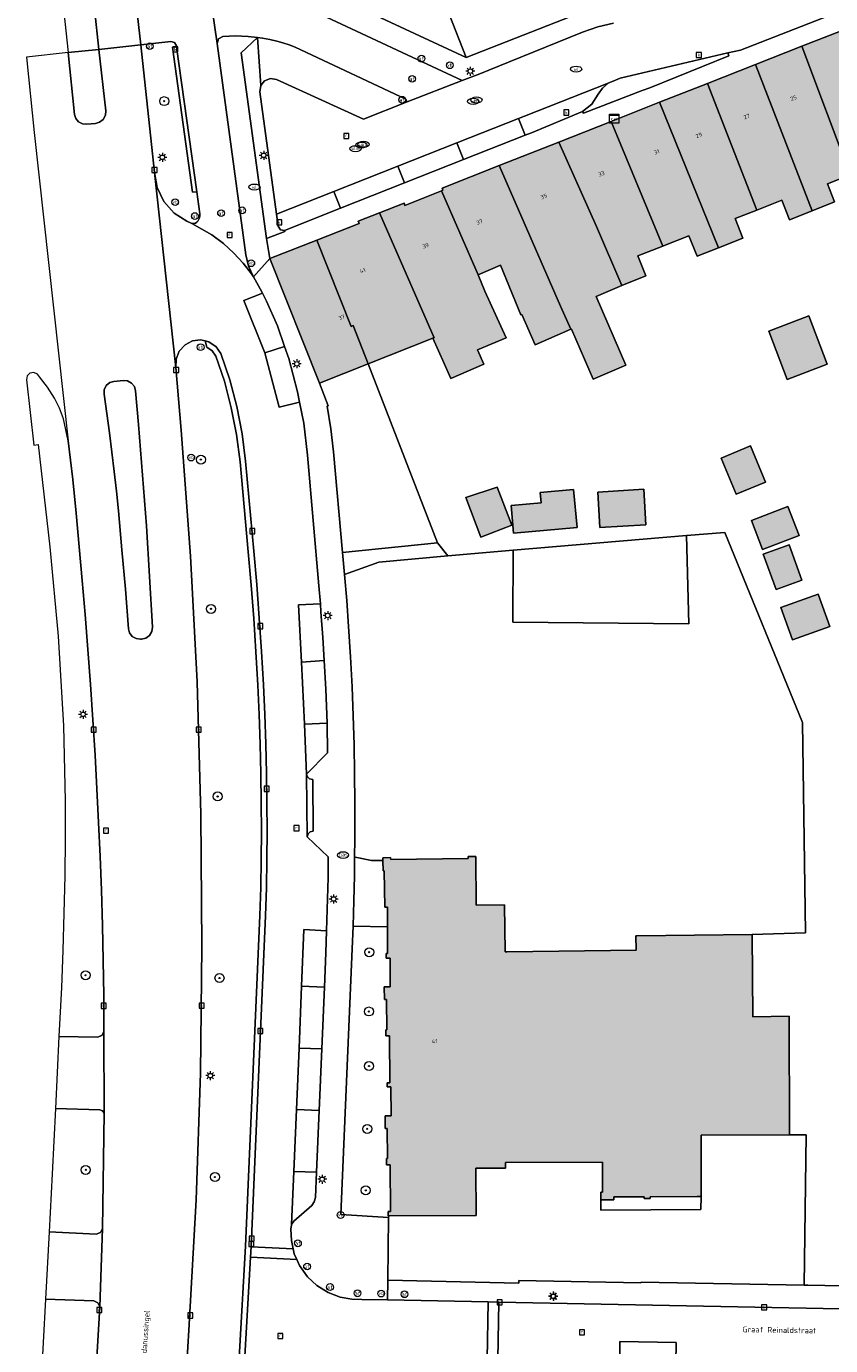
# Model space of a CAD drawing. Header units: metres. Extents: x 196496 to 197479, y 355250 to 356324.
# Tile 37 of 119: x 196660 to 196731, y 355725 to 355842. Entities that reach past the tile are written whole.
import ezdxf
from ezdxf.enums import TextEntityAlignment as Align

# ---------------------------------------------------------------- set-up
doc = ezdxf.new("R2010")
doc.units = ezdxf.units.M
doc.layers.get('0').update_dxf_attribs({"lineweight": 9})
for name, color, linetype, lineweight in [('B-WE-GR-BEPLANTING_CULTUUR_HEESTERS-GV', 251, 'Continuous', 9), ('B-WE-GR-BOOM-S', 251, 'Continuous', 9), ('B-WE-GR-GROENVOORZIENING-GV', 251, 'Continuous', 9), ('B-WE-IE-MEUBILAIR_WEGMEUBILAIR-S', 251, 'Continuous', 9), ('B-WE-IE-TERREINAFSCHEIDING_KUNSTMATIG_HEKWERK-G', 251, 'IE-TERREINAFSCHEIDING-KUNSTMATIG', 9), ('B-WE-KL-BRANDSTOF_PUT-S', 251, 'Continuous', 9), ('B-WE-KL-DATA-S', 251, 'Continuous', 9), ('B-WE-KL-ET_LS_OV_LICHTMAST-S', 251, 'Continuous', 9), ('B-WE-KL-GAS_PUT-S', 251, 'Continuous', 9), ('B-WE-KL-WATER-S', 251, 'Continuous', 9), ('B-WE-OG-BEBOUWING-GV', 251, 'Continuous', 9), ('B-WE-OG-BEBOUWING_HUISNUMMER-T35', 90, 'Continuous', 9), ('B-WE-OG-BEBOUWING_STRAATNAAM-T35', 130, 'Continuous', 9), ('B-WE-OG-TERREIN_CULTUURSCHEIDING-GV', 251, 'Continuous', 9), ('B-WE-OG-TERREIN_ERF-GV', 251, 'Continuous', 9), ('B-WE-RI-GWA_KOLK-S', 251, 'Continuous', 9), ('B-WE-RI-GWA_RIOOLPUT-S', 251, 'Continuous', 9), ('B-WE-VH-GOOT-G', 251, 'Continuous', 9), ('B-WE-VH-ONVERHARD-GV', 251, 'Continuous', 9), ('B-WE-VH-VERHARDING_ASFALT-GV', 251, 'Continuous', 9), ('B-WE-VH-VERHARDING_BETONSTRAATSTEEN-GV', 251, 'Continuous', 9), ('B-WE-VH-VERHARDING_OPEN-GV', 251, 'Continuous', 9), ('B-WE-VH-VERHARDING_TEGEL-GV', 251, 'Continuous', 9), ('B-WE-VW-AFSLUITPAAL-S', 251, 'Continuous', 9)]:
    doc.layers.add(name, color=color, linetype=linetype, lineweight=lineweight)
doc.layers.add('X-XX-AL-PRESENTATIE_GEBOUW3-V', color=7, linetype='Continuous', lineweight=9, true_color=0xebe1d6)
doc.styles.add('NLCS-ISO', font='NLCS-ISO.ttf')
doc.styles.add('NLCS-ISO-ANNOTATIEF-T35', font='NLCS-ISO.ttf', dxfattribs={"height": 3.5})
doc.linetypes.add('IE-TERREINAFSCHEIDING-KUNSTMATIG', pattern='A,4,[82,NLCS.SHX,S=0.75,R=90,X=0,Y=0],4,-2', length=10)

# ---------------------------------------------------------------- blocks, each defined once
blk = doc.blocks.new('SKL-DATA_SIGNAAL_CAIKAST-SO')
at = {"color": 0, "linetype": 'ByBlock', "lineweight": 18}
for points in [[(-2, 2), (2, 2), (2, 1.68), (-2, 1.68)], [(-2, 1.52), (2, 1.52), (2, -2), (-2, -2)]]:
    blk.add_lwpolyline(points, close=True, dxfattribs=at)
at = {"color": 0, "linetype": 'ByBlock', "lineweight": 18, "style": 'NLCS-ISO'}
blk.add_text('cai', height=1.5, dxfattribs=at).set_placement((0, 0), align=Align.MIDDLE_CENTER)
blk = doc.blocks.new('SKL-ET_OV_LICHTMAST-SO')
at = {"color": 0, "linetype": 'ByBlock', "lineweight": 18}
for points in [[(-1.25, 0), (-2, 0)], [(-1.41, 1.41), (-0.88, 0.88)], [(0, 2), (0, 1.25)], [(0.88, 0.88), (1.41, 1.41)], [(2, 0), (1.25, 0)], [(-1.41, -1.41), (-0.88, -0.88)], [(0, -1.25), (0, -2)], [(0.88, -0.88), (1.41, -1.41)]]:
    blk.add_lwpolyline(points, dxfattribs=at)
blk.add_circle((0, 0), 1, dxfattribs=at)
blk = doc.blocks.new('SIE-WEG_PAAL_VERKEERSBORD-SO')
at = {"color": 0, "linetype": 'ByBlock', "lineweight": 18}
blk.add_circle((0, 0), 1.5, dxfattribs=at)
at = {"color": 0, "linetype": 'ByBlock', "lineweight": 18, "style": 'NLCS-ISO'}
blk.add_text('vb', height=1.5, dxfattribs=at).set_placement((0, 0.13), align=Align.MIDDLE_CENTER)
blk = doc.blocks.new('SVW-AFSLUITPAAL-SO')
at = {"lineweight": 18}
blk.add_circle((0, 0), 1.5, dxfattribs=at)
at = {"lineweight": 18, "style": 'NLCS-ISO'}
blk.add_text('af', height=1.8, dxfattribs=at).set_placement((0, 0), align=Align.MIDDLE_CENTER)
blk = doc.blocks.new('SRI-PUT_INSPECTIEPUT_RIOOLPUT-SO')
at = {"color": 0, "linetype": 'ByBlock', "lineweight": 18}
blk.add_lwpolyline([(-1.12, -1.12), (1.12, -1.12), (1.12, 1.12), (-1.12, 1.12)], close=True, dxfattribs=at)
at = {"color": 0, "linetype": 'ByBlock', "lineweight": 18, "style": 'NLCS-ISO'}
blk.add_text('r', height=1.5, dxfattribs=at).set_placement((0, 0.28), align=Align.MIDDLE_CENTER)
blk = doc.blocks.new('SRI-KOLK-SO')
at = {"color": 0, "linetype": 'ByBlock', "lineweight": 18}
blk.add_lwpolyline([(-1.125, -1.125), (1.125, -1.125), (1.125, 1.125), (-1.125, 1.125)], close=True, dxfattribs=at)
at = {"color": 0, "linetype": 'ByBlock', "lineweight": 18, "style": 'NLCS-ISO'}
blk.add_text('k', height=1.5, dxfattribs=at).set_placement((0, 0), align=Align.MIDDLE_CENTER)
blk = doc.blocks.new('SKL-WATER_WATERLEIDINGPUT-SO')
at = {"color": 0, "linetype": 'ByBlock', "lineweight": 18}
blk.add_ellipse((0, 0), major_axis=(2.5, 0), ratio=0.54, dxfattribs=at)
at = {"color": 0, "linetype": 'ByBlock', "lineweight": 18, "style": 'NLCS-ISO'}
blk.add_text('wl', height=1.5, dxfattribs=at).set_placement((0, 0), align=Align.MIDDLE_CENTER)
blk = doc.blocks.new('SKL-BENZINEPUT_OLIEPUT-SO')
at = {"color": 0, "linetype": 'ByBlock', "lineweight": 18}
blk.add_ellipse((0, 0), major_axis=(2.5, 0), ratio=0.54, dxfattribs=at)
at = {"color": 0, "linetype": 'ByBlock', "lineweight": 18, "style": 'NLCS-ISO'}
blk.add_text('olie', height=1.5, dxfattribs=at).set_placement((0, 0.16), align=Align.MIDDLE_CENTER)
blk = doc.blocks.new('SKL-GAS_PUT-SO')
at = {"color": 0, "linetype": 'ByBlock', "lineweight": 18}
blk.add_ellipse((0, 0), major_axis=(2.5, 0), ratio=0.601255, dxfattribs=at)
at = {"color": 0, "linetype": 'ByBlock', "lineweight": 18, "style": 'NLCS-ISO'}
blk.add_text('gas', height=1.8, dxfattribs=at).set_placement((0.12, 0.3), align=Align.MIDDLE_CENTER)
blk = doc.blocks.new('SGR-BOOM_01-SO')
at = {"linetype": 'ByBlock', "lineweight": 18}
h = blk.add_hatch(color=0, dxfattribs=at)
h.dxf.hatch_style = 1
edge = h.paths.add_edge_path()
edge.add_arc((0, 0), 0.25, 0, 360)
at = {"color": 0, "linetype": 'ByBlock', "lineweight": 18}
for radius in [2, 0.25]:
    blk.add_circle((0, 0), radius, dxfattribs=at)

msp = doc.modelspace()

# ---------------------------------------------------------------- hatches: boundary and pattern name
at = {"layer": 'X-XX-AL-PRESENTATIE_GEBOUW3-V'}
for points in [[(196728.858, 355839.958), (196733.142, 355828.546), (196735.721, 355829.57), (196736.419, 355827.735), (196738.242, 355828.428), (196733.343, 355841.724)], [(196733.142, 355828.546), (196728.858, 355839.958), (196724.741, 355838.338), (196729.763, 355825.346), (196731.755, 355826.137), (196731.118, 355827.742)], [(196720.494, 355836.667), (196724.846, 355825.415), (196727.074, 355826.3), (196727.768, 355824.554), (196729.763, 355825.346), (196724.741, 355838.338)], [(196724.846, 355825.415), (196720.494, 355836.667), (196716.225, 355834.986), (196721.466, 355822.081), (196723.625, 355822.938), (196722.941, 355824.659)], [(196711.918, 355833.286), (196716.521, 355822.229), (196716.735, 355822.314), (196718.831, 355823.146), (196719.555, 355821.322), (196721.466, 355822.081), (196716.225, 355834.986)], [(196710.625, 355823.964), (196712.875, 355818.733), (196715.005, 355819.579), (196714.303, 355821.348), (196716.521, 355822.229), (196711.918, 355833.286), (196707.283, 355831.456)], [(196712.875, 355818.733), (196710.625, 355823.964), (196707.283, 355831.456), (196702.004, 355829.37), (196707.446, 355816.901), (196708.357, 355814.835), (196708.404, 355814.855), (196710.336, 355810.4), (196713.233, 355811.657), (196710.591, 355817.747)], [(196696.888, 355827.143), (196700.139, 355819.658), (196702.114, 355820.529), (196703.921, 355816.122), (196704.008, 355816.156), (196705.179, 355813.456), (196708.357, 355814.835), (196707.446, 355816.901), (196702.004, 355829.37), (196696.922, 355827.361), (196696.995, 355827.186)], [(196700.139, 355819.658), (196696.888, 355827.143), (196693.623, 355825.83), (196693.56, 355826.024), (196691.359, 355825.162), (196696.211, 355814.082), (196696.105, 355814.04), (196697.106, 355811.798), (196697.691, 355810.473), (196700.634, 355811.737), (196700.067, 355813.019), (196702.616, 355814.074), (196700.732, 355818.22)], [(196691.359, 355825.162), (196689.481, 355824.426), (196689.561, 355824.219), (196685.806, 355822.748), (196688.844, 355815.077), (196689.047, 355815.158), (196690.369, 355811.776), (196696.105, 355814.04), (196696.211, 355814.082)], [(196685.806, 355822.748), (196681.649, 355821.119), (196686.036, 355810.066), (196690.369, 355811.776), (196689.047, 355815.158), (196688.844, 355815.077)], [(196729.46, 355816.019), (196725.919, 355814.66), (196727.557, 355810.39), (196731.098, 355811.749)], [(196721.684, 355803.394), (196723.012, 355800.186), (196725.638, 355801.273), (196724.31, 355804.481)], [(196703.113, 355797.442), (196701.802, 355800.821), (196699.023, 355799.907), (196700.363, 355796.393)], [(196703.048, 355799.185), (196703.269, 355796.74), (196708.905, 355797.248), (196708.602, 355800.607), (196705.628, 355800.339), (196705.711, 355799.425)], [(196710.74, 355800.38), (196710.934, 355797.229), (196715.019, 355797.481), (196714.825, 355800.632)], [(196727.623, 355799.095), (196724.39, 355797.854), (196725.375, 355795.288), (196728.607, 355796.529)], [(196726.562, 355791.728), (196728.849, 355792.553), (196727.717, 355795.69), (196725.43, 355794.865)], [(196731.323, 355788.45), (196730.288, 355791.313), (196726.994, 355790.122), (196728.029, 355787.26)], [(196691.676, 355767.678), (196691.686, 355766.762), (196691.798, 355766.763), (196691.835, 355763.534), (196692.085, 355763.533), (196692.078, 355761.789), (196692.068, 355759.405), (196691.976, 355759.404), (196691.977, 355759.013), (196692.326, 355759.014), (196692.332, 355756.473), (196691.797, 355756.456), (196691.831, 355755.345), (196691.989, 355755.342), (196692.014, 355752.653), (196691.926, 355752.65), (196691.93, 355752.114), (196692.258, 355752.117), (196692.29, 355747.933), (196692.061, 355747.931), (196692.064, 355747.577), (196692.373, 355747.579), (196692.396, 355745.017), (196691.865, 355745.017), (196691.866, 355743.889), (196692.06, 355743.889), (196692.069, 355741.204), (196691.999, 355741.205), (196691.994, 355740.666), (196692.32, 355740.663), (196692.336, 355736.5), (196692.137, 355736.499), (196692.138, 355736.137), (196692.187, 355736.137), (196699.948, 355736.166), (196699.933, 355740.356), (196702.563, 355740.366), (196702.561, 355740.866), (196711.161, 355740.899), (196711.171, 355738.229), (196711.011, 355738.228), (196711.013, 355737.558), (196712.163, 355737.562), (196712.162, 355737.812), (196714.852, 355737.823), (196714.853, 355737.673), (196715.383, 355737.675), (196715.382, 355737.825), (196719.562, 355737.841), (196719.772, 355737.841), (196719.932, 355737.842), (196719.912, 355743.292), (196727.762, 355743.321), (196727.722, 355753.841), (196724.517, 355753.804), (196724.433, 355761.104), (196714.214, 355760.987), (196714.134, 355760.986), (196714.148, 355759.706), (196702.699, 355759.575), (196702.519, 355759.573), (196702.471, 355763.743), (196699.962, 355763.714), (196699.912, 355768.024), (196699.232, 355768.016), (196699.234, 355767.846), (196692.365, 355767.767), (196692.363, 355767.927), (196691.673, 355767.919)]]:
    msp.add_hatch(color=256, dxfattribs=at).paths.add_polyline_path(points)

# ---------------------------------------------------------------- linework, layer by layer
at = {"layer": 'B-WE-GR-BEPLANTING_CULTUUR_HEESTERS-GV', "flags": 128}
for points in [[(196699.063, 355838.952), (196697.219, 355843.652), (196697.417, 355843.752), (196694.644, 355850.659), (196682.357, 355868.591), (196678.718, 355868.676), (196676.164, 355868.736), (196676.983, 355862.931), (196676.124, 355860.995), (196677.183, 355853.218), (196678.103, 355846.464), (196678.629, 355846.48), (196679.156, 355846.485), (196679.683, 355846.472), (196680.208, 355846.436), (196681.179, 355846.33), (196682.145, 355846.19), (196684.054, 355845.776), (196684.658, 355845.594), (196685.251, 355845.38), (196685.834, 355845.14), (196686.409, 355844.882), (196694.928, 355840.89)], [(196680.84, 355836.47), (196680.543, 355840.744), (196679.087, 355839.39), (196681.339, 355822.907), (196682.969, 355823.532), (196682.946, 355823.608), (196682.579, 355823.665), (196682.381, 355823.979), (196682.235, 355825.059), (196680.767, 355835.922)], [(196693.834, 355835.022), (196693.722, 355835.279), (196684.406, 355839.64), (196683.881, 355839.872), (196683.347, 355840.081), (196682.804, 355840.265), (196682.252, 355840.423), (196681.629, 355840.568), (196680.999, 355840.68), (196680.543, 355840.744), (196680.84, 355836.47), (196681.181, 355836.905), (196681.696, 355837.105), (196682.241, 355837.016), (196689.943, 355833.496)], [(196711.675, 355836.7), (196711.168, 355836.257), (196710.777, 355835.708), (196710.21, 355834.826), (196709.399, 355834.161), (196709.464, 355834.012), (196714.689, 355836.03), (196715.361, 355836.276), (196722.377, 355839.104), (196722.298, 355839.366), (196712.732, 355837.117), (196712.315, 355836.963)]]:
    msp.add_lwpolyline(points, close=True, dxfattribs=at)
at = {"layer": 'B-WE-GR-GROENVOORZIENING-GV', "flags": 128}
msp.add_lwpolyline([(196692.078, 355761.789), (196689.03, 355761.859), (196688.952, 355759.822), (196687.952, 355736.251), (196692.185, 355735.993), (196692.187, 355736.137), (196692.138, 355736.137), (196692.137, 355736.499), (196692.336, 355736.5), (196692.32, 355740.663), (196691.994, 355740.666), (196691.999, 355741.205), (196692.069, 355741.204), (196692.06, 355743.889), (196691.866, 355743.889), (196691.865, 355745.017), (196692.396, 355745.017), (196692.373, 355747.579), (196692.064, 355747.577), (196692.061, 355747.931), (196692.29, 355747.933), (196692.258, 355752.117), (196691.93, 355752.114), (196691.926, 355752.65), (196692.014, 355752.653), (196691.989, 355755.342), (196691.831, 355755.345), (196691.797, 355756.456), (196692.332, 355756.473), (196692.326, 355759.014), (196691.977, 355759.013), (196691.976, 355759.404), (196692.068, 355759.405)], close=True, dxfattribs=at)
at = {"layer": 'B-WE-IE-TERREINAFSCHEIDING_KUNSTMATIG_HEKWERK-G', "ltscale": 0.2, "flags": 128}
for points in [[(196690.369, 355811.776), (196696.534, 355795.883)], [(196689.165, 355767.98), (196689.184, 355769.579), (196689.19, 355772.833), (196689.168, 355775.395), (196689.118, 355777.957), (196689.041, 355780.519), (196688.936, 355783.079), (196688.797, 355785.762), (196688.629, 355788.444), (196688.46, 355790.763), (196688.269, 355793.077)]]:
    msp.add_lwpolyline(points, dxfattribs=at)
at = {"layer": 'B-WE-OG-BEBOUWING-GV', "flags": 128}
for points in [[(196728.858, 355839.958), (196733.142, 355828.546), (196735.721, 355829.57), (196736.419, 355827.735), (196738.242, 355828.428), (196733.343, 355841.724)], [(196733.142, 355828.546), (196728.858, 355839.958), (196724.741, 355838.338), (196729.763, 355825.346), (196731.755, 355826.137), (196731.118, 355827.742)], [(196720.494, 355836.667), (196724.846, 355825.415), (196727.074, 355826.3), (196727.768, 355824.554), (196729.763, 355825.346), (196724.741, 355838.338)], [(196724.846, 355825.415), (196720.494, 355836.667), (196716.225, 355834.986), (196721.466, 355822.081), (196723.625, 355822.938), (196722.941, 355824.659)], [(196711.918, 355833.286), (196716.521, 355822.229), (196716.735, 355822.314), (196718.831, 355823.146), (196719.555, 355821.322), (196721.466, 355822.081), (196716.225, 355834.986)], [(196710.625, 355823.964), (196712.875, 355818.733), (196715.005, 355819.579), (196714.303, 355821.348), (196716.521, 355822.229), (196711.918, 355833.286), (196707.283, 355831.456)], [(196712.875, 355818.733), (196710.625, 355823.964), (196707.283, 355831.456), (196702.004, 355829.37), (196707.446, 355816.901), (196708.357, 355814.835), (196708.404, 355814.855), (196710.336, 355810.4), (196713.233, 355811.657), (196710.591, 355817.747)], [(196696.888, 355827.143), (196700.139, 355819.658), (196702.114, 355820.529), (196703.921, 355816.122), (196704.008, 355816.156), (196705.179, 355813.456), (196708.357, 355814.835), (196707.446, 355816.901), (196702.004, 355829.37), (196696.922, 355827.361), (196696.995, 355827.186)], [(196700.139, 355819.658), (196696.888, 355827.143), (196693.623, 355825.83), (196693.56, 355826.024), (196691.359, 355825.162), (196696.211, 355814.082), (196696.105, 355814.04), (196697.106, 355811.798), (196697.691, 355810.473), (196700.634, 355811.737), (196700.067, 355813.019), (196702.616, 355814.074), (196700.732, 355818.22)], [(196691.359, 355825.162), (196689.481, 355824.426), (196689.561, 355824.219), (196685.806, 355822.748), (196688.844, 355815.077), (196689.047, 355815.158), (196690.369, 355811.776), (196696.105, 355814.04), (196696.211, 355814.082)], [(196685.806, 355822.748), (196681.649, 355821.119), (196686.036, 355810.066), (196690.369, 355811.776), (196689.047, 355815.158), (196688.844, 355815.077)], [(196729.46, 355816.019), (196725.919, 355814.66), (196727.557, 355810.39), (196731.098, 355811.749)], [(196721.684, 355803.394), (196723.012, 355800.186), (196725.638, 355801.273), (196724.31, 355804.481)], [(196703.113, 355797.442), (196701.802, 355800.821), (196699.023, 355799.907), (196700.363, 355796.393)], [(196703.048, 355799.185), (196703.269, 355796.74), (196708.905, 355797.248), (196708.602, 355800.607), (196705.628, 355800.339), (196705.711, 355799.425)], [(196710.74, 355800.38), (196710.934, 355797.229), (196715.019, 355797.481), (196714.825, 355800.632)], [(196727.623, 355799.095), (196724.39, 355797.854), (196725.375, 355795.288), (196728.607, 355796.529)], [(196726.562, 355791.728), (196728.849, 355792.553), (196727.717, 355795.69), (196725.43, 355794.865)], [(196731.323, 355788.45), (196730.288, 355791.313), (196726.994, 355790.122), (196728.029, 355787.26)], [(196691.676, 355767.678), (196691.686, 355766.762), (196691.798, 355766.763), (196691.835, 355763.534), (196692.085, 355763.533), (196692.078, 355761.789), (196692.068, 355759.405), (196691.976, 355759.404), (196691.977, 355759.013), (196692.326, 355759.014), (196692.332, 355756.473), (196691.797, 355756.456), (196691.831, 355755.345), (196691.989, 355755.342), (196692.014, 355752.653), (196691.926, 355752.65), (196691.93, 355752.114), (196692.258, 355752.117), (196692.29, 355747.933), (196692.061, 355747.931), (196692.064, 355747.577), (196692.373, 355747.579), (196692.396, 355745.017), (196691.865, 355745.017), (196691.866, 355743.889), (196692.06, 355743.889), (196692.069, 355741.204), (196691.999, 355741.205), (196691.994, 355740.666), (196692.32, 355740.663), (196692.336, 355736.5), (196692.137, 355736.499), (196692.138, 355736.137), (196692.187, 355736.137), (196699.948, 355736.166), (196699.933, 355740.356), (196702.563, 355740.366), (196702.561, 355740.866), (196711.161, 355740.899), (196711.171, 355738.229), (196711.011, 355738.228), (196711.013, 355737.558), (196712.163, 355737.562), (196712.162, 355737.812), (196714.852, 355737.823), (196714.853, 355737.673), (196715.383, 355737.675), (196715.382, 355737.825), (196719.562, 355737.841), (196719.772, 355737.841), (196719.932, 355737.842), (196719.912, 355743.292), (196727.762, 355743.321), (196727.722, 355753.841), (196724.517, 355753.804), (196724.433, 355761.104), (196714.214, 355760.987), (196714.134, 355760.986), (196714.148, 355759.706), (196702.699, 355759.575), (196702.519, 355759.573), (196702.471, 355763.743), (196699.962, 355763.714), (196699.912, 355768.024), (196699.232, 355768.016), (196699.234, 355767.846), (196692.365, 355767.767), (196692.363, 355767.927), (196691.673, 355767.919)]]:
    msp.add_lwpolyline(points, close=True, dxfattribs=at)
at = {"layer": 'B-WE-OG-TERREIN_CULTUURSCHEIDING-GV', "flags": 128}
for points in [[(196675.148, 355827.05), (196674.78, 355827.003), (196673.01, 355839.884), (196673.357, 355839.924), (196673.345, 355840.012), (196673.172, 355840.309), (196672.841, 355840.401), (196670.185, 355840.081), (196671.414, 355828.758), (196671.635, 355827.438), (196672.232, 355826.181), (196673.156, 355825.14), (196674.285, 355824.421), (196674.708, 355824.231), (196674.816, 355824.219), (196674.934, 355824.23), (196675.046, 355824.268), (196675.156, 355824.338), (196675.243, 355824.434), (196675.312, 355824.543), (196675.369, 355824.659), (196675.404, 355824.762), (196675.424, 355824.869), (196675.429, 355824.978), (196675.421, 355825.086)], [(196662.92, 355752.064), (196666.359, 355752.003), (196666.727, 355752.133), (196666.922, 355752.471), (196666.897, 355755.684), (196666.851, 355758.801), (196666.782, 355761.918), (196666.691, 355765.034), (196666.581, 355768.037), (196666.447, 355771.039), (196666.294, 355774.041), (196666.126, 355777.041), (196665.933, 355780.165), (196665.722, 355783.287), (196665.493, 355786.408), (196665.248, 355789.528), (196664.997, 355792.522), (196664.731, 355795.514), (196664.448, 355798.505), (196664.15, 355801.495), (196663.757, 355804.947), (196663.336, 355806.894), (196662.984, 355807.827), (196662.533, 355808.717), (196661.915, 355809.689), (196661.214, 355810.603), (196661.008, 355810.838), (196660.695, 355810.99), (196660.352, 355810.935), (196660.103, 355810.692), (196660.04, 355810.35), (196660.705, 355804.556), (196661.068, 355804.599), (196662.112, 355795.514), (196662.866, 355787.587), (196663.334, 355779.638), (196663.479, 355772.978), (196663.471, 355769.648), (196663.437, 355766.317), (196663.373, 355763.006), (196663.273, 355759.695), (196663.138, 355756.386)], [(196662.066, 355734.699), (196666.229, 355734.508), (196666.61, 355734.642), (196666.78, 355735.009), (196666.952, 355745.25), (196666.798, 355745.463), (196666.55, 355745.55), (196662.619, 355745.669), (196662.332, 355739.857)], [(196660.643, 355709.712), (196660.399, 355709.708), (196660.248, 355707.66), (196660.534, 355707.636), (196665.195, 355707.237), (196665.201, 355707.317), (196665.392, 355709.536), (196665.756, 355714.493), (196666.543, 355728.045), (196666.383, 355728.417), (196666.01, 355728.575), (196661.747, 355728.726), (196661.117, 355717.198), (196660.926, 355714.045)]]:
    msp.add_lwpolyline(points, close=True, dxfattribs=at)
msp.add_lwpolyline([(196677.972, 355706.795), (196679.484, 355733.432), (196680.766, 355762.78), (196680.834, 355765.276), (196680.877, 355767.775), (196680.894, 355770.275), (196680.884, 355772.773), (196680.845, 355775.391), (196680.778, 355778.009), (196680.684, 355780.626), (196680.565, 355783.242), (196680.401, 355786.206), (196680.208, 355789.168), (196679.985, 355792.128), (196679.729, 355795.087), (196678.994, 355803.079), (196678.686, 355805.489), (196678.221, 355807.871), (196677.603, 355810.218), (196676.852, 355812.46), (196676.527, 355812.919), (196676.038, 355813.252), (196675.901, 355813.797), (196675.487, 355813.894), (196674.767, 355813.801), (196674.12, 355813.47), (196673.597, 355812.898), (196673.316, 355812.175), (196673.305, 355811.449), (196673.779, 355805.876), (196674.604, 355794.708), (196675.185, 355783.524), (196675.528, 355771.785), (196675.619, 355760.042), (196675.475, 355748.788), (196675.097, 355737.54), (196674.455, 355725.967), (196674.086, 355720.05)], dxfattribs=at)
at = {"layer": 'B-WE-OG-TERREIN_ERF-GV', "flags": 128}
for points in [[(196697.417, 355843.752), (196697.219, 355843.652), (196699.063, 355838.952), (196712.724, 355844.351), (196713.582, 355844.748), (196711.621, 355848.482), (196709.745, 355851.776), (196715.114, 355856.314), (196717.089, 355857.719), (196710.119, 355870.669), (196708.377, 355872.318), (196697.877, 355878.448), (196692.224, 355880.177), (196689.639, 355880.594), (196685.875, 355880.273), (196690.42, 355873.94), (196687.991, 355872.197), (196695.89, 355861.27), (196694.042, 355859.934), (196702.757, 355847.167), (196697.493, 355843.563)], [(196729.46, 355816.019), (196731.098, 355811.749), (196727.557, 355810.39), (196725.919, 355814.66)], [(196723.012, 355800.186), (196721.684, 355803.394), (196724.31, 355804.481), (196725.638, 355801.273)], [(196701.802, 355800.821), (196703.113, 355797.442), (196700.363, 355796.393), (196699.023, 355799.907)], [(196703.048, 355799.185), (196705.711, 355799.425), (196705.628, 355800.339), (196708.602, 355800.607), (196708.905, 355797.248), (196703.269, 355796.74)], [(196710.934, 355797.229), (196710.74, 355800.38), (196714.825, 355800.632), (196715.019, 355797.481)], [(196724.39, 355797.854), (196727.623, 355799.095), (196728.607, 355796.529), (196725.375, 355795.288)], [(196689.165, 355767.98), (196689.347, 355767.942), (196690.664, 355767.689), (196691.676, 355767.678), (196691.673, 355767.919), (196692.363, 355767.927), (196692.365, 355767.767), (196699.234, 355767.846), (196699.232, 355768.016), (196699.912, 355768.024), (196699.962, 355763.714), (196702.471, 355763.743), (196702.519, 355759.573), (196702.699, 355759.575), (196714.148, 355759.706), (196714.134, 355760.986), (196714.214, 355760.987), (196724.433, 355761.104), (196729.187, 355761.248), (196728.92, 355779.925), (196722.032, 355796.803), (196718.613, 355796.515), (196718.836, 355788.69), (196703.216, 355788.828), (196703.223, 355795.22), (196697.432, 355794.732), (196691.32, 355794.175), (196688.269, 355793.077), (196688.46, 355790.763), (196688.629, 355788.444), (196688.797, 355785.762), (196688.936, 355783.079), (196689.041, 355780.519), (196689.118, 355777.957), (196689.168, 355775.395), (196689.19, 355772.833), (196689.184, 355769.579)], [(196726.562, 355791.728), (196725.43, 355794.865), (196727.717, 355795.69), (196728.849, 355792.553)], [(196730.288, 355791.313), (196731.323, 355788.45), (196728.029, 355787.26), (196726.994, 355790.122)]]:
    msp.add_lwpolyline(points, close=True, dxfattribs=at)
msp.add_lwpolyline([(196733.142, 355828.546), (196731.118, 355827.742), (196731.755, 355826.137), (196729.763, 355825.346), (196727.768, 355824.554), (196727.074, 355826.3), (196724.846, 355825.415), (196722.941, 355824.659), (196723.625, 355822.938), (196721.466, 355822.081), (196719.555, 355821.322), (196718.831, 355823.146), (196716.735, 355822.314), (196716.521, 355822.229), (196714.303, 355821.348), (196715.005, 355819.579), (196712.875, 355818.733), (196710.591, 355817.747), (196713.233, 355811.657), (196710.336, 355810.4), (196708.404, 355814.855), (196708.357, 355814.835), (196705.179, 355813.456), (196704.008, 355816.156), (196703.921, 355816.122), (196702.114, 355820.529), (196700.139, 355819.658), (196700.732, 355818.22), (196702.616, 355814.074), (196700.067, 355813.019), (196700.634, 355811.737), (196697.691, 355810.473), (196697.106, 355811.798), (196696.105, 355814.04), (196690.369, 355811.776), (196696.534, 355795.883), (196697.432, 355794.732), (196703.223, 355795.22), (196718.613, 355796.515), (196722.032, 355796.803), (196728.92, 355779.925), (196729.187, 355761.248), (196724.433, 355761.104), (196724.517, 355753.804), (196727.722, 355753.841), (196727.762, 355743.321), (196729.233, 355743.309), (196729.066, 355729.971), (196729.37, 355729.965), (196762.723, 355729.316)], dxfattribs=at)
at = {"layer": 'B-WE-VH-GOOT-G', "flags": 128}
msp.add_lwpolyline([(196673.357, 355839.924), (196675.148, 355827.05)], dxfattribs=at)
at = {"layer": 'B-WE-VH-ONVERHARD-GV', "flags": 128}
msp.add_lwpolyline([(196703.223, 355795.22), (196703.216, 355788.828), (196718.836, 355788.69), (196718.613, 355796.515)], close=True, dxfattribs=at)
at = {"layer": 'B-WE-VH-VERHARDING_ASFALT-GV', "flags": 128}
for points in [[(196666.079, 355843.3), (196666.477, 355839.687), (196670.185, 355840.081), (196669.792, 355843.693)], [(196686.124, 355790.457), (196685.994, 355792.052), (196684.987, 355803.674), (196684.645, 355806.499), (196684.286, 355808.359), (196682.483, 355807.908), (196681.19, 355812.738), (196679.344, 355817.383), (196680.978, 355818.032), (196680.782, 355818.415), (196680.187, 355819.489), (196680.007, 355819.75), (196679.284, 355820.721), (196678.452, 355821.599), (196677.515, 355822.449), (196676.503, 355823.209), (196674.708, 355824.231), (196674.285, 355824.421), (196673.156, 355825.14), (196672.232, 355826.181), (196671.635, 355827.438), (196671.414, 355828.758), (196673.305, 355811.449), (196673.316, 355812.175), (196673.597, 355812.898), (196674.12, 355813.47), (196674.767, 355813.801), (196675.487, 355813.894), (196675.901, 355813.797), (196676.242, 355813.718), (196676.883, 355813.282), (196677.303, 355812.689), (196678.082, 355810.361), (196678.709, 355807.983), (196679.18, 355805.569), (196679.491, 355803.134), (196680.227, 355795.131), (196680.483, 355792.168), (196680.707, 355789.203), (196680.9, 355786.236), (196681.064, 355783.267), (196681.184, 355780.646), (196681.278, 355778.024), (196681.345, 355775.401), (196681.384, 355772.778), (196681.394, 355770.274), (196681.377, 355767.769), (196681.334, 355765.265), (196681.266, 355762.762), (196679.983, 355733.407), (196679.981, 355733.372), (196683.711, 355733.189), (196683.558, 355733.947), (196683.495, 355734.941), (196683.557, 355735.33), (196683.578, 355735.361), (196683.774, 355740.06), (196684.004, 355745.558), (196684.232, 355751.021), (196684.461, 355756.504), (196684.672, 355761.545), (196686.669, 355761.442), (196686.81, 355766.168), (196686.831, 355768), (196684.947, 355769.778), (196684.892, 355775.341), (196684.727, 355779.782), (196684.449, 355785.298), (196684.194, 355790.36)], [(196681.19, 355812.738), (196682.94, 355813.322), (196682.309, 355815.129), (196681.332, 355817.339), (196680.978, 355818.032), (196679.344, 355817.383)], [(196682.94, 355813.322), (196681.19, 355812.738), (196682.483, 355807.908), (196684.286, 355808.359), (196684.106, 355809.293), (196683.316, 355812.244)], [(196666.932, 355809.085), (196666.947, 355809.465), (196667.127, 355809.839), (196667.445, 355810.104), (196667.81, 355810.212), (196668.644, 355810.289), (196669.016, 355810.252), (196669.372, 355810.061), (196669.623, 355809.744), (196669.724, 355809.385), (196669.978, 355806.381), (196670.691, 355797.393), (196671.229, 355788.393), (196671.182, 355788.013), (196670.974, 355787.653), (196670.639, 355787.408), (196670.266, 355787.32), (196670.151, 355787.316), (196669.784, 355787.37), (196669.438, 355787.572), (196669.198, 355787.892), (196669.103, 355788.251), (196668.826, 355791.752), (196668.521, 355795.25), (196668.197, 355798.717), (196668.022, 355800.467), (196667.829, 355802.215), (196667.625, 355803.935), (196667.407, 355805.653), (196667.176, 355807.37)], [(196684.449, 355785.298), (196686.472, 355785.433), (196686.346, 355787.473), (196686.181, 355789.763), (196686.124, 355790.457), (196684.194, 355790.36)], [(196684.727, 355779.782), (196686.723, 355779.875), (196686.605, 355782.888), (196686.472, 355785.433), (196684.449, 355785.298)], [(196686.723, 355779.875), (196684.727, 355779.782), (196684.892, 355775.341), (196686.761, 355777.248)], [(196684.461, 355756.504), (196686.48, 355756.434), (196686.61, 355759.463), (196686.669, 355761.442), (196684.672, 355761.545)], [(196686.48, 355756.434), (196684.461, 355756.504), (196684.232, 355751.021), (196686.245, 355750.952)], [(196684.004, 355745.558), (196686.01, 355745.489), (196686.245, 355750.952), (196684.232, 355751.021)], [(196683.774, 355740.06), (196685.774, 355739.991), (196686.01, 355745.489), (196684.004, 355745.558)], [(196685.774, 355739.991), (196683.774, 355740.06), (196683.578, 355735.361), (196683.771, 355735.654), (196685.365, 355737.055), (196685.578, 355737.369), (196685.681, 355737.756)], [(196686.785, 355723.377), (196687.633, 355723.584), (196688.836, 355723.648), (196700.94, 355723.408), (196701.027, 355728.483), (196692.088, 355728.665), (196689.797, 355728.712), (196688.926, 355728.731), (196687.893, 355728.902), (196686.806, 355729.311), (196685.797, 355729.938), (196684.97, 355730.722), (196684.278, 355731.707), (196684.032, 355732.241), (196679.929, 355732.459), (196679.106, 355717.959), (196682.509, 355717.717), (196682.523, 355717.939), (196682.688, 355719.044), (196683.073, 355720.191), (196683.655, 355721.226), (196684.478, 355722.106), (196685.422, 355722.779), (196686.502, 355723.308)], [(196679.929, 355732.459), (196684.032, 355732.241), (196683.801, 355732.743), (196683.711, 355733.189), (196679.981, 355733.372)], [(196701.958, 355728.464), (196701.027, 355728.483), (196700.94, 355723.408), (196701.87, 355723.389)], [(196712.698, 355723.182), (196717.68, 355723.086), (196717.709, 355724.882), (196712.698, 355724.981)]]:
    msp.add_lwpolyline(points, close=True, dxfattribs=at)
for points in [[(196674.086, 355720.05), (196674.455, 355725.967), (196675.097, 355737.54), (196675.475, 355748.788), (196675.619, 355760.042), (196675.528, 355771.785), (196675.185, 355783.524), (196674.604, 355794.708), (196673.779, 355805.876), (196673.305, 355811.449), (196671.414, 355828.758), (196670.185, 355840.081), (196666.477, 355839.687), (196667.077, 355834.228), (196667.05, 355833.846), (196666.861, 355833.475), (196666.538, 355833.213), (196666.17, 355833.106), (196665.394, 355833.033), (196665.028, 355833.068), (196664.675, 355833.253), (196664.425, 355833.562), (196664.319, 355833.914), (196663.745, 355839.4), (196660.037, 355838.991), (196660.719, 355832.3), (196663.757, 355804.947), (196664.15, 355801.495), (196664.448, 355798.505), (196664.731, 355795.514), (196664.997, 355792.522), (196665.248, 355789.528), (196665.493, 355786.408), (196665.722, 355783.287), (196665.933, 355780.165), (196666.126, 355777.041), (196666.294, 355774.041), (196666.447, 355771.039), (196666.581, 355768.037), (196666.691, 355765.034), (196666.782, 355761.918), (196666.851, 355758.801), (196666.897, 355755.684), (196666.922, 355752.471), (196666.952, 355745.25), (196666.78, 355735.009), (196666.679, 355731.527), (196666.543, 355728.045), (196665.756, 355714.493)], [(196762.101, 355724.326), (196761.768, 355724.663), (196761.417, 355724.982), (196761.031, 355725.297), (196759.691, 355726.174), (196758.231, 355726.829), (196756.62, 355727.262), (196754.96, 355727.431), (196701.958, 355728.464), (196701.87, 355723.389)], [(196712.698, 355723.182), (196712.698, 355724.981), (196717.709, 355724.882), (196717.68, 355723.086)]]:
    msp.add_lwpolyline(points, dxfattribs=at)
at = {"layer": 'B-WE-VH-VERHARDING_BETONSTRAATSTEEN-GV', "flags": 128}
for points in [[(196712.14, 355842.015), (196710.75, 355841.686), (196709.4, 355841.217), (196702.807, 355838.54), (196700.268, 355837.527), (196698.709, 355836.934), (196693.834, 355835.022), (196689.943, 355833.496), (196682.241, 355837.016), (196681.696, 355837.105), (196681.181, 355836.905), (196680.84, 355836.47), (196680.767, 355835.922), (196682.235, 355825.059), (196687.307, 355827.067), (196692.987, 355829.317), (196698.235, 355831.395), (196703.697, 355833.557), (196704.229, 355833.768), (196711.675, 355836.7), (196712.315, 355836.963), (196712.732, 355837.117), (196722.298, 355839.366), (196723.42, 355839.63), (196733.652, 355843.626)], [(196679.106, 355717.959), (196679.929, 355732.459), (196679.981, 355733.372), (196679.983, 355733.407), (196681.266, 355762.762), (196681.334, 355765.265), (196681.377, 355767.769), (196681.394, 355770.274), (196681.384, 355772.778), (196681.345, 355775.401), (196681.278, 355778.024), (196681.184, 355780.646), (196681.064, 355783.267), (196680.9, 355786.236), (196680.707, 355789.203), (196680.483, 355792.168), (196680.227, 355795.131), (196679.491, 355803.134), (196679.18, 355805.569), (196678.709, 355807.983), (196678.082, 355810.361), (196677.303, 355812.689), (196676.883, 355813.282), (196676.242, 355813.718), (196675.901, 355813.797), (196676.038, 355813.252), (196676.527, 355812.919), (196676.852, 355812.46), (196677.603, 355810.218), (196678.221, 355807.871), (196678.686, 355805.489), (196678.994, 355803.079), (196679.729, 355795.087), (196679.985, 355792.128), (196680.208, 355789.168), (196680.401, 355786.206), (196680.565, 355783.242), (196680.684, 355780.626), (196680.778, 355778.009), (196680.845, 355775.391), (196680.884, 355772.773), (196680.894, 355770.275), (196680.877, 355767.775), (196680.834, 355765.276), (196680.766, 355762.78), (196679.484, 355733.432), (196677.972, 355706.795)]]:
    msp.add_lwpolyline(points, dxfattribs=at)
for points in [[(196663.745, 355839.4), (196664.319, 355833.914), (196664.425, 355833.562), (196664.675, 355833.253), (196665.028, 355833.068), (196665.394, 355833.033), (196666.17, 355833.106), (196666.538, 355833.213), (196666.861, 355833.475), (196667.05, 355833.846), (196667.077, 355834.228), (196666.477, 355839.687)], [(196673.357, 355839.924), (196673.01, 355839.884), (196674.78, 355827.003), (196675.148, 355827.05)], [(196709.399, 355834.161), (196710.21, 355834.826), (196710.777, 355835.708), (196711.168, 355836.257), (196711.675, 355836.7), (196704.229, 355833.768), (196703.697, 355833.557), (196704.302, 355832.066), (196704.853, 355832.284)], [(196698.235, 355831.395), (196698.84, 355829.903), (196704.302, 355832.066), (196703.697, 355833.557)], [(196692.987, 355829.317), (196693.592, 355827.824), (196698.84, 355829.903), (196698.235, 355831.395)], [(196687.307, 355827.067), (196687.912, 355825.575), (196693.592, 355827.824), (196692.987, 355829.317)], [(196687.912, 355825.575), (196687.307, 355827.067), (196682.235, 355825.059), (196682.381, 355823.979), (196682.579, 355823.665), (196682.946, 355823.608)], [(196666.932, 355809.085), (196667.176, 355807.37), (196667.407, 355805.653), (196667.625, 355803.935), (196667.829, 355802.215), (196668.022, 355800.467), (196668.197, 355798.717), (196668.521, 355795.25), (196668.826, 355791.752), (196669.103, 355788.251), (196669.198, 355787.892), (196669.438, 355787.572), (196669.784, 355787.37), (196670.151, 355787.316), (196670.266, 355787.32), (196670.639, 355787.408), (196670.974, 355787.653), (196671.182, 355788.013), (196671.229, 355788.393), (196670.691, 355797.393), (196669.978, 355806.381), (196669.724, 355809.385), (196669.623, 355809.744), (196669.372, 355810.061), (196669.016, 355810.252), (196668.644, 355810.289), (196667.81, 355810.212), (196667.445, 355810.104), (196667.127, 355809.839), (196666.947, 355809.465)], [(196684.892, 355775.341), (196684.947, 355769.778), (196685.053, 355770.042), (196685.233, 355770.217), (196685.496, 355770.278), (196685.446, 355774.869), (196685.148, 355774.923), (196684.969, 355775.107)], [(196666.952, 355745.25), (196666.922, 355752.471), (196666.727, 355752.133), (196666.359, 355752.003), (196662.92, 355752.064), (196662.619, 355745.669), (196666.55, 355745.55), (196666.798, 355745.463)], [(196661.747, 355728.726), (196666.01, 355728.575), (196666.383, 355728.417), (196666.543, 355728.045), (196666.679, 355731.527), (196666.78, 355735.009), (196666.61, 355734.642), (196666.229, 355734.508), (196662.066, 355734.699)]]:
    msp.add_lwpolyline(points, close=True, dxfattribs=at)
at = {"layer": 'B-WE-VH-VERHARDING_OPEN-GV', "flags": 128}
for points in [[(196688.094, 355795.021), (196696.534, 355795.883), (196690.369, 355811.776), (196686.036, 355810.066), (196686.829, 355808.034), (196686.729, 355808.008), (196687.059, 355805.986), (196687.286, 355803.95)], [(196696.534, 355795.883), (196688.094, 355795.021), (196688.269, 355793.077), (196691.32, 355794.175), (196697.432, 355794.732)], [(196689.347, 355767.942), (196689.165, 355767.98), (196689.145, 355766.326), (196689.097, 355764.09), (196689.03, 355761.859), (196692.078, 355761.789), (196692.085, 355763.533), (196691.835, 355763.534), (196691.798, 355766.763), (196691.686, 355766.762), (196691.676, 355767.678), (196690.664, 355767.689)], [(196729.066, 355729.971), (196729.233, 355743.309), (196727.762, 355743.321), (196719.912, 355743.292), (196719.932, 355737.842), (196719.886, 355736.701), (196711, 355736.624), (196711.013, 355737.558), (196711.011, 355738.228), (196711.171, 355738.229), (196711.161, 355740.899), (196702.561, 355740.866), (196702.563, 355740.366), (196699.933, 355740.356), (196699.948, 355736.166), (196692.187, 355736.137), (196692.185, 355735.993), (196692.111, 355730.41), (196703.735, 355730.158), (196703.737, 355730.381), (196714.576, 355730.171), (196714.582, 355730.253)], [(196719.772, 355737.841), (196719.562, 355737.841), (196715.382, 355737.825), (196715.383, 355737.675), (196714.853, 355737.673), (196714.852, 355737.823), (196712.162, 355737.812), (196712.163, 355737.562), (196711.013, 355737.558), (196711, 355736.624), (196719.886, 355736.701), (196719.932, 355737.842)]]:
    msp.add_lwpolyline(points, close=True, dxfattribs=at)
at = {"layer": 'B-WE-VH-VERHARDING_TEGEL-GV', "flags": 128}
for points in [[(196669.792, 355843.693), (196670.185, 355840.081), (196672.841, 355840.401), (196673.172, 355840.309), (196673.345, 355840.012), (196673.357, 355839.924), (196675.148, 355827.05), (196675.421, 355825.086), (196675.429, 355824.978), (196675.424, 355824.869), (196675.404, 355824.762), (196675.369, 355824.659), (196675.312, 355824.543), (196675.243, 355824.434), (196675.156, 355824.338), (196675.046, 355824.268), (196674.934, 355824.23), (196674.816, 355824.219), (196674.708, 355824.231), (196676.503, 355823.209), (196677.515, 355822.449), (196678.452, 355821.599), (196679.284, 355820.721), (196680.007, 355819.75), (196680.187, 355819.489), (196679.742, 355820.44), (196679.498, 355821.461), (196676.964, 355840.208), (196676.298, 355844.925)], [(196676.298, 355844.925), (196676.964, 355840.208), (196677.082, 355840.633), (196677.472, 355840.839), (196678.036, 355840.868), (196678.6, 355840.876), (196679.165, 355840.864), (196679.728, 355840.829), (196680.543, 355840.744), (196680.999, 355840.68), (196681.629, 355840.568), (196682.252, 355840.423), (196682.804, 355840.265), (196683.347, 355840.081), (196683.881, 355839.872), (196684.406, 355839.64), (196693.722, 355835.279), (196693.834, 355835.022), (196698.709, 355836.934), (196685.795, 355842.969)], [(196712.724, 355844.351), (196699.063, 355838.952), (196694.928, 355840.89), (196686.409, 355844.882)], [(196733.652, 355843.626), (196723.42, 355839.63), (196722.298, 355839.366), (196722.377, 355839.104), (196715.361, 355836.276), (196714.689, 355836.03), (196709.464, 355834.012), (196709.399, 355834.161), (196704.853, 355832.284), (196704.302, 355832.066), (196698.84, 355829.903), (196693.592, 355827.824), (196687.912, 355825.575), (196682.946, 355823.608), (196682.969, 355823.532), (196681.339, 355822.907), (196681.649, 355821.119), (196685.806, 355822.748), (196689.561, 355824.219), (196689.481, 355824.426), (196691.359, 355825.162), (196693.56, 355826.024), (196693.623, 355825.83), (196696.888, 355827.143), (196696.995, 355827.186), (196696.922, 355827.361), (196702.004, 355829.37), (196707.283, 355831.456), (196711.918, 355833.286), (196716.225, 355834.986), (196720.494, 355836.667), (196724.741, 355838.338), (196728.858, 355839.958), (196733.343, 355841.724)], [(196685.795, 355842.969), (196698.709, 355836.934), (196700.268, 355837.527), (196702.807, 355838.54), (196709.4, 355841.217), (196710.75, 355841.686), (196712.14, 355842.015)], [(196762.723, 355729.316), (196729.37, 355729.965), (196729.066, 355729.971), (196714.582, 355730.253), (196714.576, 355730.171), (196703.737, 355730.381), (196703.735, 355730.158), (196692.111, 355730.41), (196692.088, 355728.665), (196701.027, 355728.483), (196701.958, 355728.464), (196754.96, 355727.431)]]:
    msp.add_lwpolyline(points, dxfattribs=at)
for points in [[(196666.477, 355839.687), (196666.079, 355843.3), (196663.37, 355842.985), (196663.745, 355839.4)], [(196680.187, 355819.489), (196681.649, 355821.119), (196681.339, 355822.907), (196679.087, 355839.39), (196680.543, 355840.744), (196679.728, 355840.829), (196679.165, 355840.864), (196678.6, 355840.876), (196678.036, 355840.868), (196677.472, 355840.839), (196677.082, 355840.633), (196676.964, 355840.208), (196679.498, 355821.461), (196679.742, 355820.44)], [(196681.649, 355821.119), (196680.187, 355819.489), (196680.782, 355818.415), (196680.978, 355818.032), (196681.332, 355817.339), (196682.309, 355815.129), (196682.94, 355813.322), (196683.316, 355812.244), (196684.106, 355809.293), (196684.286, 355808.359), (196684.645, 355806.499), (196684.987, 355803.674), (196685.994, 355792.052), (196686.124, 355790.457), (196686.181, 355789.763), (196686.346, 355787.473), (196686.472, 355785.433), (196686.605, 355782.888), (196686.723, 355779.875), (196686.761, 355777.248), (196684.892, 355775.341), (196684.969, 355775.107), (196685.148, 355774.923), (196685.446, 355774.869), (196685.496, 355770.278), (196685.233, 355770.217), (196685.053, 355770.042), (196684.947, 355769.778), (196686.831, 355768), (196686.81, 355766.168), (196686.669, 355761.442), (196686.61, 355759.463), (196686.48, 355756.434), (196686.245, 355750.952), (196686.01, 355745.489), (196685.774, 355739.991), (196685.681, 355737.756), (196685.578, 355737.369), (196685.365, 355737.055), (196683.771, 355735.654), (196683.578, 355735.361), (196683.557, 355735.33), (196683.495, 355734.941), (196683.558, 355733.947), (196683.711, 355733.189), (196683.801, 355732.743), (196684.032, 355732.241), (196684.278, 355731.707), (196684.97, 355730.722), (196685.797, 355729.938), (196686.806, 355729.311), (196687.893, 355728.902), (196688.926, 355728.731), (196689.797, 355728.712), (196692.088, 355728.665), (196692.111, 355730.41), (196692.185, 355735.993), (196687.952, 355736.251), (196688.952, 355759.822), (196689.03, 355761.859), (196689.097, 355764.09), (196689.145, 355766.326), (196689.165, 355767.98), (196689.184, 355769.579), (196689.19, 355772.833), (196689.168, 355775.395), (196689.118, 355777.957), (196689.041, 355780.519), (196688.936, 355783.079), (196688.797, 355785.762), (196688.629, 355788.444), (196688.46, 355790.763), (196688.269, 355793.077), (196688.094, 355795.021), (196687.286, 355803.95), (196687.059, 355805.986), (196686.729, 355808.008), (196686.829, 355808.034), (196686.036, 355810.066)]]:
    msp.add_lwpolyline(points, close=True, dxfattribs=at)

# ---------------------------------------------------------------- block references
at = {"layer": 'B-WE-GR-BOOM-S', "xscale": 0.2, "yscale": 0.2, "zscale": 0.2}
for p in [(196672.265, 355835.09), (196675.521, 355803.266), (196676.422, 355790.014), (196677.008, 355773.362), (196690.462, 355759.533), (196665.288, 355757.489), (196677.174, 355757.239), (196690.433, 355754.27), (196690.444, 355749.423), (196690.281, 355743.85), (196665.304, 355740.209), (196676.767, 355739.57), (196690.153, 355738.388)]:
    msp.add_blockref('SGR-BOOM_01-SO', p, dxfattribs=at)
at = {"layer": 'B-WE-IE-MEUBILAIR_WEGMEUBILAIR-S', "xscale": 0.2, "yscale": 0.2, "zscale": 0.2}
for p in [(196697.615, 355838.28), (196673.235, 355826.119), (196679.993, 355820.7), (196675.499, 355813.25), (196674.667, 355803.447), (196687.924, 355736.201), (196691.524, 355729.223)]:
    msp.add_blockref('SIE-WEG_PAAL_VERKEERSBORD-SO', p, dxfattribs=at)
at = {"layer": 'B-WE-KL-BRANDSTOF_PUT-S', "xscale": 0.2, "yscale": 0.2, "zscale": 0.2}
msp.add_blockref('SKL-BENZINEPUT_OLIEPUT-SO', (196689.245, 355830.865), dxfattribs=at)
at = {"layer": 'B-WE-KL-DATA-S', "xscale": 0.2, "yscale": 0.2, "zscale": 0.2}
msp.add_blockref('SKL-DATA_SIGNAAL_CAIKAST-SO', (196712.198, 355833.545), dxfattribs=at)
at = {"layer": 'B-WE-KL-ET_LS_OV_LICHTMAST-S', "xscale": 0.2, "yscale": 0.2, "zscale": 0.2}
for p in [(196699.428, 355837.746), (196672.105, 355830.097), (196681.094, 355830.276), (196684.031, 355811.771), (196686.775, 355789.424), (196665.071, 355780.649), (196687.302, 355764.252), (196676.357, 355748.574), (196686.291, 355739.376), (196706.77, 355729.003), (196706.81, 355728.981)]:
    msp.add_blockref('SKL-ET_OV_LICHTMAST-SO', p, dxfattribs=at)
at = {"layer": 'B-WE-KL-GAS_PUT-S', "xscale": 0.2, "yscale": 0.2, "zscale": 0.2}
msp.add_blockref('SKL-GAS_PUT-SO', (196688.136, 355768.156), dxfattribs=at)
at = {"layer": 'B-WE-KL-WATER-S', "xscale": 0.2, "yscale": 0.2, "zscale": 0.2}
for p in [(196708.815, 355837.932), (196699.683, 355835.073), (196699.977, 355835.195), (196689.763, 355831.186), (196689.952, 355831.262), (196680.27, 355827.457)]:
    msp.add_blockref('SKL-WATER_WATERLEIDINGPUT-SO', p, dxfattribs=at)
at = {"layer": 'B-WE-RI-GWA_KOLK-S', "xscale": 0.2, "yscale": 0.2, "zscale": 0.2}
for p in [(196673.261, 355839.687), (196719.713, 355839.195), (196707.95, 355834.081), (196671.405, 355828.989), (196682.476, 355824.328), (196673.33, 355811.218), (196680.083, 355796.915), (196680.787, 355788.481), (196666.013, 355779.287), (196675.336, 355779.287), (196681.362, 355774.036), (196666.9, 355754.773), (196675.588, 355754.781), (196680.803, 355752.531), (196679.997, 355733.625), (196680.023, 355734.093), (196666.514, 355727.776), (196702.042, 355728.457), (196725.51, 355728.008), (196674.581, 355727.283)]:
    msp.add_blockref('SRI-KOLK-SO', p, dxfattribs=at)
at = {"layer": 'B-WE-RI-GWA_RIOOLPUT-S', "xscale": 0.2, "yscale": 0.2, "zscale": 0.2}
for p in [(196688.427, 355831.988), (196678.068, 355823.211), (196667.099, 355770.312), (196684.005, 355770.545), (196682.582, 355725.472), (196709.35, 355725.798)]:
    msp.add_blockref('SRI-PUT_INSPECTIEPUT_RIOOLPUT-SO', p, dxfattribs=at)
at = {"layer": 'B-WE-VW-AFSLUITPAAL-S', "xscale": 0.2, "yscale": 0.2, "zscale": 0.2}
for p in [(196670.989, 355839.968), (196695.091, 355838.866), (196694.272, 355837.068), (196693.381, 355835.217), (196674.992, 355824.885), (196677.317, 355825.146), (196679.183, 355825.394), (196684.133, 355733.691), (196684.946, 355731.632), (196686.98, 355729.807), (196689.418, 355729.251), (196693.594, 355729.166)]:
    msp.add_blockref('SVW-AFSLUITPAAL-SO', p, dxfattribs=at)

# ---------------------------------------------------------------- texts
at = {"layer": 'B-WE-OG-BEBOUWING_HUISNUMMER-T35', "style": 'NLCS-ISO-ANNOTATIEF-T35'}
for s, rotation, p in [('25', 21.5, (196728.114, 355835.367)), ('27', 21.5, (196723.953, 355833.729)), ('29', 21.5, (196719.715, 355832.062)), ('31', 21.5, (196715.979, 355830.588)), ('33', 21.5, (196711.06, 355828.647)), ('35', 21.6, (196705.958, 355826.631)), ('37', 21.6, (196700.24, 355824.371)), ('39', 21.9, (196695.465, 355822.259)), ('41', 21.4, (196689.884, 355820.05)), ('37', 21.6, (196688.024, 355815.899)), ('41', 0.4, (196696.262, 355751.635))]:
    msp.add_text(s, height=0.36, rotation=rotation, dxfattribs=at).set_placement(p, align=Align.MIDDLE)
at = {"layer": 'B-WE-OG-BEBOUWING_STRAATNAAM-T35', "style": 'NLCS-ISO-ANNOTATIEF-T35'}
for s, rotation, p in [('Bisschop Lindanussingel', 85.9, (196670.525, 355723.766)), ('Graaf Reinaldstraat', 359, (196726.854, 355725.993))]:
    msp.add_text(s, height=0.5, rotation=rotation, dxfattribs=at).set_placement(p, align=Align.MIDDLE)

doc.saveas('drawing.dxf')
